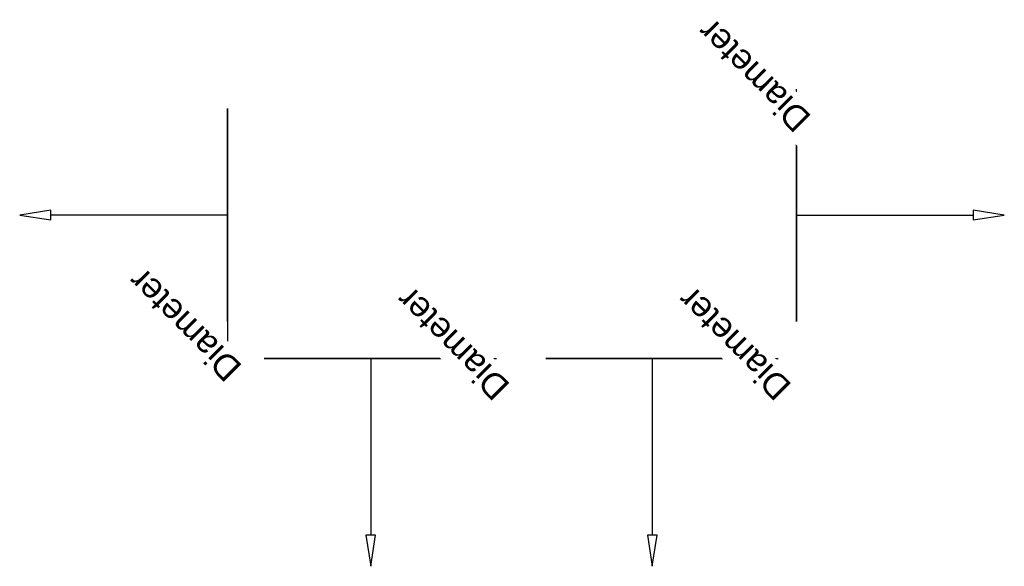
# Model space of a CAD drawing. Header units: millimetres. Extents: x -475 to 103, y -206 to 115.
import ezdxf

# ---------------------------------------------------------------- set-up
doc = ezdxf.new("R2010")
doc.units = ezdxf.units.MM
doc.styles.add('Arial', font='arial.ttf', dxfattribs={"height": 14.6304})

msp = doc.modelspace()

# ---------------------------------------------------------------- linework, layer by layer
at = {"color": 1, "lineweight": 30}
for p, q in [((-18.55, 48.02, 75.44), (-18.55, 73.9, 49.56)), ((-18.55, 48.02, -49.56), (-18.55, 73.9, -75.44)), ((-18.55, 12.19, 62.5), (-18.55, 73.15, 62.5)), ((-18.55, 12.19, -62.5), (-18.55, 73.15, -62.5)), ((-18.55, 60.96, -62.5), (-18.55, 60.96, 62.5)), ((-352.66, -12.19, 62.5), (-352.66, -73.15, 62.5)), ((-352.66, -12.19, -62.5), (-352.66, -73.15, -62.5)), ((-352.66, -48.02, 75.44), (-352.66, -73.9, 49.56)), ((-352.66, -48.02, -49.56), (-352.66, -73.9, -75.44)), ((-352.66, -60.96, -62.5), (-352.66, -60.96, 62.5)), ((-256.35, -84.12, 62.5), (-195.39, -84.12, 62.5)), ((-256.35, -84.12, -62.5), (-195.39, -84.12, -62.5)), ((-220.51, -84.12, 75.44), (-194.64, -84.12, 49.56)), ((-220.51, -84.12, -49.56), (-194.64, -84.12, -75.44)), ((-207.58, -84.12, -62.5), (-207.58, -84.12, 62.5)), ((-91.06, -84.12, 62.5), (-30.1, -84.12, 62.5)), ((-91.06, -84.12, -62.5), (-30.1, -84.12, -62.5)), ((-55.23, -84.12, 75.44), (-29.35, -84.12, 49.56)), ((-55.23, -84.12, -49.56), (-29.35, -84.12, -75.44)), ((-42.29, -84.12, -62.5), (-42.29, -84.12, 62.5))]:
    msp.add_line(p, q, dxfattribs=at)
at = {"color": 5, "lineweight": 30}
for p, q in [((-352.66, 0), (-456.29, 0)), ((-18.55, 0), (85.08, 0)), ((-268.54, -84.12), (-268.54, -187.76)), ((-103.25, -84.12), (-103.25, -187.76))]:
    msp.add_line(p, q, dxfattribs=at)
at = {"color": 94, "lineweight": 30}
msp.add_line((-18.55, 0, -62.5), (-18.55, 0, 62.5), dxfattribs=at)
at = {"color": 5, "lineweight": 30}
for points in [[(-474.58, 0, 0), (-456.29, -2.83, -2.83), (-456.29, 2.83, 2.83), (-474.58, 0, 0)], [(103.37, 0, 0), (85.08, 2.83, 2.83), (85.08, -2.83, -2.83), (103.37, 0, 0)], [(-268.54, -206.04, 0), (-265.71, -187.76, -2.83), (-271.37, -187.76, 2.83), (-268.54, -206.04, 0)], [(-103.25, -206.04, 0), (-100.42, -187.76, -2.83), (-106.08, -187.76, 2.83), (-103.25, -206.04, 0)]]:
    msp.add_polyline3d(points, dxfattribs=at)
at = {"color": 94, "lineweight": 30, "extrusion": (-1, 0, 0)}
msp.add_circle((0, 0, 352.66), 62.5, dxfattribs=at)
at = {"color": 94, "lineweight": 30, "extrusion": (0, -1, 0)}
for centre in [(-268.54, 0, 84.12), (-103.25, 0, 84.12)]:
    msp.add_circle(centre, 62.5, dxfattribs=at)

# ---------------------------------------------------------------- next in the draw order: texts
at = {"color": 5, "lineweight": 30, "char_height": 14.63, "width": 99.2058, "attachment_point": 2, "rotation": 135, "line_spacing_factor": 0.941778, "style": 'Arial', "bg_fill": 3, "box_fill_scale": 1.25, "bg_fill_color": 256, "bg_fill_true_color": 13158600, "bg_fill_transparency": 0}
for insert in [(-382.97, -69.71, 33.75), (-225.69, -80.68, 33.75), (-60.4, -80.68, 33.75)]:
    msp.add_mtext('Diameter', dxfattribs=dict(at, insert=insert))

# ---------------------------------------------------------------- next in the draw order: linework, layer by layer
at = {"color": 94, "lineweight": 30}
msp.add_line((-18.55, -62.5), (-18.55, 62.5), dxfattribs=at)
at = {"color": 94, "lineweight": 30, "extrusion": (1, 3.09645e-15, 0)}
msp.add_circle((0, 0, -18.55), 62.5, dxfattribs=at)

# ---------------------------------------------------------------- next in the draw order: texts
at = {"color": 5, "lineweight": 30, "insert": (-48.86, 76.6, 33.75), "char_height": 14.63, "width": 99.2058, "attachment_point": 2, "rotation": 135, "line_spacing_factor": 0.941778, "style": 'Arial', "bg_fill": 3, "box_fill_scale": 1.25, "bg_fill_color": 256, "bg_fill_true_color": 13158600, "bg_fill_transparency": 0}
msp.add_mtext('Diameter', dxfattribs=at)

doc.saveas('drawing.dxf')
